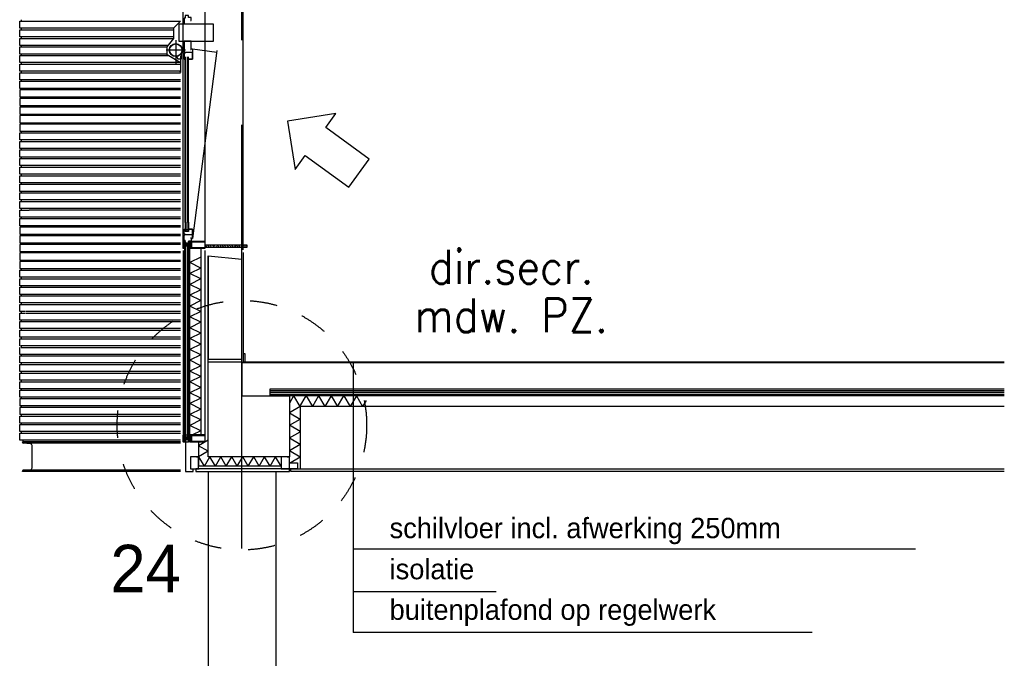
# Model space of a CAD drawing. Extents: x 0 to 140000, y 0 to 84100.
# Tile 3 of 105: x 12024 to 19290, y 9719 to 14431. Entities that reach past the tile are written whole.
import ezdxf
from ezdxf.enums import TextEntityAlignment as Align

# ---------------------------------------------------------------- set-up
doc = ezdxf.new("R2010")
doc.units = 0
doc.header["$LTSCALE"] = 100
doc.header["$MEASUREMENT"] = 0
for name, pattern in [('AUSGEZOGEN', [0]), ('B0201', [50, 31.25, -6.25, 6.25, -6.25]), ('TEGELS', [4, 2, -2])]:
    doc.linetypes.add(name, pattern=pattern)
doc.layers.get('0').update_dxf_attribs({"linetype": 'CONTINUOUS'})
for name, color, linetype in [('AA21K---_ISOLATIE', 1, 'CONTINUOUS'), ('AA43----_ARCEER', 1, 'CONTINUOUS'), ('AL$0A---_WIJZIGINGEN', 2, 'CONTINUOUS'), ('AL$1A---_ALGEMEEN', 1, 'CONTINUOUS'), ('AL$7A---_STRAMIEN', 42, 'B0201'), ('AL$8A---_HULPLIJNEN', 1, 'CONTINUOUS'), ('AL21----_BUITENWAND', 2, 'CONTINUOUS'), ('AL21K---_ISOLATIE', 1, 'CONTINUOUS'), ('AL23----_ARCEER', 3, 'CONTINUOUS'), ('AL23----_VLOEREN', 7, 'CONTINUOUS'), ('AL28----_KONSTRUKTIE', 3, 'CONTINUOUS'), ('AL31----_BUITENKOZIJ', 7, 'CONTINUOUS'), ('AL43----_VLOERAFW', 1, 'CONTINUOUS'), ('AL47----_DAKAFW', 1, 'CONTINUOUS'), ('AM$1A---_ALGEMEEN', 1, 'CONTINUOUS'), ('AT$0A---_WIJZIGINGEN', 7, 'CONTINUOUS'), ('AT$1A---_ALGEMEEN', 7, 'CONTINUOUS'), ('RNR-NM', 2, 'CONTINUOUS'), ('STAALPROFIEL', 3, 'CONTINUOUS')]:
    doc.layers.add(name, color=color, linetype=linetype)
doc.styles.add('02_100', font='B-GBP.shx', dxfattribs={"height": 250})
doc.styles.add('03_100', font='B-GBP.shx', dxfattribs={"height": 350})
doc.styles.add('03_AT', font='B-GBP')
doc.styles.add('BD_25-100-ROMANS', font='ROMANS', dxfattribs={"width": 0.9, "height": 250})

# ---------------------------------------------------------------- blocks, each defined once
blk = doc.blocks.new('ARC890')
at = {"color": 0}
for q in [(-52, -45), (52, -45)]:
    blk.add_line((0, 45), q, dxfattribs=at)
blk = doc.blocks.new('204772')
at = {"color": 7, "linetype": 'AUSGEZOGEN'}
for points in [[(0.3, 0.3), (0.29, -1.63), (-0.04, -1.87), (-0.6, -1.72), (-4.88, -1.72), (-5.34, -2.22), (-5.36, -3.57), (-6.35, -4.71), (-6.85, -4.87), (-8.62, -5.22), (-9.12, -5.26), (-9.52, -5.45), (-9.69, -5.87), (-9.61, -6.12), (-9.49, -6.17), (-9.1, -6.16), (-8.37, -6.16), (-7.64, -6.08), (-6.93, -5.94), (-6.23, -5.73), (-5.55, -5.45), (-4.9, -5.12), (-4.28, -4.72), (-3.7, -4.27), (-2.68, -3.63), (-1.5, -4.52), (-1.12, -5.92), (-1.01, -6.07), (-0.84, -6.12), (-0.62, -6.03), (-0.58, -5.98), (-0.03, -5.03), (0, -4.99), (0.16, -4.92), (0.32, -4.98), (0.36, -5.03), (0.93, -6), (0.97, -6.05), (1.15, -6.12), (1.38, -6.03), (1.42, -5.98), (1.97, -5.03), (2, -4.99), (2.16, -4.92), (2.32, -4.98), (2.36, -5.03), (2.93, -6), (2.97, -6.05), (3.15, -6.12), (3.38, -6.03), (3.42, -5.98), (3.97, -5.03), (4, -4.99), (4.16, -4.92), (4.32, -4.98), (4.36, -5.03), (4.93, -6), (4.97, -6.05), (5.16, -6.12), (5.34, -6.07), (5.45, -5.92), (5.83, -4.52), (7.01, -3.63), (8.03, -4.27), (8.61, -4.72), (9.22, -5.12), (9.75, -5.38), (10.73, -5.73), (11.75, -5.98), (12.27, -6.06), (12.79, -6.11), (13.43, -6.16), (13.82, -6.17), (13.94, -6.12), (14.02, -5.87), (13.85, -5.45), (12.14, -5.04), (10.33, -4.52), (10.19, -4.41), (10.15, -4.37), (10.1, -4.33), (9.67, -3.39), (9.66, -1.99), (9.36, -1.7), (7.2, -1.72), (6.64, -1.87), (6.4, -1.8), (6.3, -1.57), (6.3, 0.3), (7.1, 0.3), (7.1, 0.6), (5.69, 1.51), (5, 1.8), (1.53, 1.8), (0.93, 1.53), (-0.5, 0.6), (-0.5, 0.3)], [(2.07, -1.8), (4.5, -1.8), (5, -1.3), (4.99, 0.38), (4.53, 0.8), (2.07, 0.8), (1.61, 0.38), (1.6, -1.3)]]:
    blk.add_lwpolyline(points, close=True, dxfattribs=at)
at = {"color": 7, "linetype": 'AUSGEZOGEN', "flags": 3}
blk.add_attdef('GRUPPE', (0, 0), '', height=1, dxfattribs=at)
blk = doc.blocks.new('204602')
at = {"color": 7, "linetype": 'AUSGEZOGEN'}
for points in [[(3, 1.8), (3, 16.05), (2.69, 16.88), (1.67, 17.3), (0.87, 16.94), (0.5, 15.91), (0.91, 15.12), (1.36, 14.83), (1.5, 14.53), (1.5, 10.72), (1.21, 10.09), (-1.3, 7.59), (-2.7, 7.59), (-5.21, 10.09), (-5.5, 10.72), (-5.5, 14.53), (-5.36, 14.83), (-4.91, 15.12), (-4.5, 15.91), (-4.86, 16.94), (-5.68, 17.3), (-6.69, 16.88), (-7, 16.05), (-7, 1.8), (-5.06, 1.8), (-4.06, 1.3), (-3.71, 0.3), (-3.76, -0.83), (-3.83, -2.89), (-3.84, -4.46), (-4.02, -4.7), (-3.84, -4.94), (-3.82, -6.44), (-3.74, -8.19), (-3.68, -8.91), (-3.42, -9.54), (-2.63, -10.41), (-2, -10.7), (-1.37, -10.41), (-0.58, -9.54), (-0.32, -8.91), (-0.26, -8.19), (-0.18, -6.44), (-0.16, -4.94), (0.02, -4.7), (-0.16, -4.46), (-0.17, -2.89), (-0.24, -0.83), (-0.29, 0.3), (0.16, 1.41), (1.06, 1.8)], [(-5, 3.6), (-5.5, 4.1), (-5.5, 7.06), (-5.29, 7.47), (-4.96, 7.56), (-4.65, 7.42), (-3.72, 6.49), (-2, 5.79), (-0.28, 6.49), (0.65, 7.42), (1.08, 7.56), (1.5, 7.06), (1.5, 4.1), (1, 3.6), (-0.47, 3.6), (-1.85, 2.81), (-3.53, 3.6)]]:
    blk.add_lwpolyline(points, close=True, dxfattribs=at)
blk.add_lwpolyline([(-3.17, 0.5), (-2, 1.8), (-0.96, 1.09), (-0.76, -0.68), (-0.74, -1.28), (-0.69, -3.06), (-0.69, -4.54), (-0.72, -5.73), (-0.74, -6.33), (-0.75, -6.62), (-0.77, -7.22), (-1.17, -9.12), (-2, -9.5), (-2.83, -9.12), (-3.23, -7.22), (-3.25, -6.62), (-3.26, -6.33), (-3.28, -5.73), (-3.31, -4.54), (-3.31, -3.06), (-3.29, -2.17), (-3.27, -1.57), (-3.26, -1.28), (-3.24, -0.68), (-3.17, 0.5)], dxfattribs=at)
at = {"color": 7, "flags": 3}
blk.add_attdef('GRUPPE', (0, 0), '', height=1, dxfattribs=at)
blk = doc.blocks.new('204507')
at = {"color": 7, "linetype": 'AUSGEZOGEN'}
blk.add_lwpolyline([(0, 0.15), (0, 9.6), (-0.2, 9.8), (-1.49, 9.8), (-1.96, 9.69), (-4.07, 8.75), (-4.5, 8.8), (-4.59, 8.96), (-3.96, 9.52), (-3.46, 9.68), (-2.7, 9.87), (-2.18, 9.97), (-1.17, 10.08), (-0.67, 10.09), (-0.07, 10.67), (-0.08, 10.81), (-0.63, 10.99), (-1.28, 10.98), (-1.8, 10.95), (-2.32, 10.89), (-4.11, 10.49), (-4.8, 10.24), (-6.58, 10.06), (-7.04, 10.85), (-7.35, 11), (-7.56, 10.85), (-8.04, 10.02), (-8.46, 9.81), (-8.75, 10.02), (-9.24, 10.85), (-9.56, 11), (-9.77, 10.83), (-10.24, 10.02), (-10.68, 9.81), (-10.97, 10.02), (-11.45, 10.85), (-11.76, 11), (-11.97, 10.85), (-12.4, 10.11), (-12.4, 0.15), (-10.4, 0.15), (-9.84, 0.3), (-9.58, 0.2), (-9.5, 0), (-9.5, -1.6), (-10.3, -1.6), (-10.3, -1.9), (-8.87, -3.33), (-8.27, -3.6), (-4.12, -3.6), (-3.51, -3.31), (-2.1, -1.9), (-2.1, -1.600001), (-2.9, -1.600001), (-2.9, 0), (-2.77, 0.25), (-2.56, 0.3), (-2, 0.15), (0, 0.15), (0, 9.6), (-0.2, 9.8), (-1.49, 9.8), (-1.96, 9.69), (-4.07, 8.75), (-4.5, 8.8), (-4.59, 8.96), (-3.96, 9.52), (-3.46, 9.68), (-2.7, 9.87), (-2.18, 9.97), (-1.17, 10.08), (-0.67, 10.09), (-0.07, 10.67), (-0.08, 10.81), (-0.63, 10.99), (-1.28, 10.98), (-1.8, 10.95), (-2.32, 10.89), (-4.11, 10.49), (-4.8, 10.24), (-6.58, 10.06), (-7.04, 10.85), (-7.35, 11), (-7.56, 10.85), (-8.04, 10.02), (-8.46, 9.81), (-8.75, 10.02), (-9.24, 10.85), (-9.56, 11), (-9.77, 10.83), (-10.24, 10.02), (-10.68, 9.81), (-10.97, 10.02), (-11.45, 10.85), (-11.76, 11), (-11.97, 10.85), (-12.4, 10.11), (-12.4, 0.15), (-10.4, 0.15), (-9.84, 0.3), (-9.58, 0.2), (-9.5, 0), (-9.5, -1.6), (-10.3, -1.6), (-10.3, -1.9), (-8.87, -3.33), (-8.27, -3.6), (-4.12, -3.6), (-3.51, -3.31), (-2.1, -1.9), (-2.1, -1.600001), (-2.9, -1.600001), (-2.9, 0), (-2.77, 0.25), (-2.56, 0.3), (-2, 0.15), (0, 0.15)], dxfattribs=at)
for points in [[(-8.45, 3.599999), (-8.45, 6.3), (-7.45, 7.3), (-4.95, 7.3), (-3.95, 6.3), (-3.95, 3.599999), (-4.54, 2.19), (-5.95, 1.6), (-6.45, 1.6), (-7.86, 2.19)], [(-4.2, -0.500001), (-4.2, -2.180001), (-4.67, -2.6), (-7.73, -2.6), (-4.67, -2.6), (-7.73, -2.6), (-8.2, -2.180001), (-8.2, -0.500001), (-8.2, -2.180001), (-8.2, -0.500001), (-7.73, 0), (-4.7, 0)]]:
    blk.add_lwpolyline(points, close=True, dxfattribs=at)
at = {"color": 7, "flags": 3}
blk.add_attdef('GRUPPE', (0, 0), '', height=1, dxfattribs=at)
blk = doc.blocks.new('ARC870')
at = {"color": 0}
for q in [(-40.4, -35), (40.4, -35)]:
    blk.add_line((0, 35), q, dxfattribs=at)
blk = doc.blocks.new('AS00S005')
at = {"layer": 'AL$0A---_WIJZIGINGEN'}
blk.add_lwpolyline([(0, 0), (-5.12, -5.12), (-5.12, -2.56), (-13.06, -2.56), (-13.06, 2.56), (-5.12, 2.56), (-5.12, 5.12)], close=True, dxfattribs=at)
at = {"layer": 'AT$0A---_WIJZIGINGEN', "color": 3, "style": '03_AT'}
blk.add_attdef('NUMMER', text='', height=3.5, dxfattribs=at).set_placement((-8.98, -0.06), align=Align.MIDDLE)

msp = doc.modelspace()

# ---------------------------------------------------------------- hatches: boundary and pattern name
at = {"layer": 'AA43----_ARCEER'}
h = msp.add_hatch(dxfattribs=at)
h.set_pattern_fill('NATURST', color=256, scale=100, angle=90, style=0)
h.set_pattern_definition([(135, (11116.084, 7636.71), (-17.67767, -17.67767), []), (135, (11116.084, 7654.389), (-17.67767, -17.67767), [12.5, -6.25])])
h.paths.add_polyline_path([(13698.8, 12749.9), (13407.9, 12749.9), (13395.8, 12749.9), (13395.8, 12769.9), (13695.8, 12769.9), (13698.8, 12769.9)])

# ---------------------------------------------------------------- linework, layer by layer
for p, q in [((13297.7, 14216.7), (13478.4, 14192.8)), ((13478.4, 14204.8), (13297.7, 12816.7))]:
    msp.add_line(p, q)
at = {"color": 1}
for p, q in [((14045.1, 11656.7), (14013.6, 11602.2)), ((14045.1, 11656.7), (14091.3, 11576.7)), ((14508.1, 11656.7), (14461.9, 11576.7)), ((14579.8, 11620.9), (14554.3, 11576.7))]:
    msp.add_line(p, q, dxfattribs=at)
at = {"color": 1, "linetype": 'CONTINUOUS'}
for p, q in [((14091.3, 11576.7), (14137.4, 11656.7)), ((14369.5, 11576.7), (14415.7, 11656.7)), ((14093.6, 11576.7), (14013.6, 11530.5)), ((14093.6, 11391.9), (14013.6, 11438.1))]:
    msp.add_line(p, q, dxfattribs=at)
at = {"color": 4}
for points in [[(13283.2, 14424.4), (13288.2, 14424.4), (13288.2, 14447.7), (13268.7, 14447.7), (13268.7, 14462.7), (13245.7, 14462.7), (13245.7, 14442.7), (13237.7, 14442.7), (13237.7, 14401.7), (13242.7, 14401.7)], [(13283.2, 14212.4), (13288.2, 14212.4), (13288.2, 14273.7), (13288.2, 14273.7), (13245.7, 14273.7), (13245.7, 14273.7), (13245.7, 14273.7), (13237.7, 14273.7), (13237.7, 14189.7), (13242.7, 14189.7)], [(13289.7, 14213.4), (13289.7, 14216.7), (13297.7, 14216.7), (13297.7, 14189.7), (13297.7, 14139.7), (13271.7, 14139.7), (13271.7, 14143), (13271.7, 14139.7), (13297.7, 14139.7), (13297.7, 14189.7), (13245.7, 14189.7), (13245.7, 14184.7), (13237.7, 14184.7), (13237.7, 14139.7), (13242.7, 14139.7), (13242.7, 14143.6)], [(13289.7, 12820), (13289.7, 12816.7), (13297.7, 12816.7), (13297.7, 12843.7), (13297.7, 12886.7), (13271.7, 12886.7), (13271.7, 12881.7), (13271.7, 12886.7), (13297.7, 12886.7), (13297.7, 12843.7), (13245.7, 12843.7), (13245.7, 12848.7), (13237.7, 12848.7), (13237.7, 12886.7), (13242.7, 12886.7), (13242.7, 12881.7)], [(13283.2, 12821.1), (13288.2, 12821.1), (13288.2, 12797.7), (13268.7, 12797.7), (13268.7, 12782.7), (13245.7, 12782.7), (13245.7, 12802.7), (13237.7, 12802.7), (13237.7, 12843.7), (13242.7, 12843.7)]]:
    msp.add_lwpolyline(points, dxfattribs=at)
msp.add_lwpolyline([(13210.1, 14420), (13157.9, 14368), (13157.9, 14293.4), (13108.4, 14230), (13108.4, 14178), (13125.3, 14166.7), (13209.2, 14114.7)])
msp.add_lwpolyline([(13216.3, 14183.4), (13216.3, 14139.7), (13190.3, 14139.7), (13190.3, 14144.7, 0.417185), (13175.2, 14159.7, -0.005068)], format="xyb")
at = {"layer": 'AA21K---_ISOLATIE'}
for p, q in [((13413.6, 11327.9), (13343.6, 11287.5)), ((13413.6, 11247.1), (13343.6, 11287.5)), ((13413.6, 11247.1), (13343.6, 11206.7)), ((13952.6, 11136.7), (13912.2, 11206.7)), ((14013.6, 11159.8), (14093.6, 11206))]:
    msp.add_line(p, q, dxfattribs=at)
at = {"layer": 'AL$1A---_ALGEMEEN'}
for p, q in [((14483.7, 11906.7), (14483.7, 9909.4)), ((18634.1, 10523.8), (14483.7, 10523.8)), ((15539, 10208.8), (14483.7, 10208.8)), ((17871.6, 9909.4), (14483.7, 9909.4))]:
    msp.add_line(p, q, dxfattribs=at)
at = {"layer": 'AL$1A---_ALGEMEEN', "color": 4, "linetype": 'TEGELS'}
msp.add_circle((13663.6, 11439), 920.5, dxfattribs=at)
at = {"layer": 'AL$7A---_STRAMIEN'}
msp.add_line((13663.6, 10529.3), (13663.6, 34422.7), dxfattribs=at)
at = {"layer": 'AL$8A---_HULPLIJNEN'}
msp.add_line((13673.6, 12714), (13673.6, 11906.7), dxfattribs=at)
msp.add_line((13673.6, 12714), (13673.6, 11906.7), dxfattribs=at)
msp.add_line((13673.6, 12714), (13673.6, 11906.7), dxfattribs=at)
at = {"layer": 'AL21----_BUITENWAND', "color": 42}
for p, q in [((12023.6, 14420), (13210.1, 14420)), ((12023.6, 14368), (12023.6, 14420)), ((12033.6, 14431.4), (12033.6, 14420)), ((13157.9, 14368), (12023.6, 14368)), ((12023.6, 14356.7), (13157.9, 14356.7)), ((12023.6, 14304.7), (12023.6, 14356.7)), ((12033.6, 14368), (12033.6, 14356.7)), ((13157.9, 14304.7), (12023.6, 14304.7)), ((12023.6, 14293.4), (13157.9, 14293.4)), ((12023.6, 14241.4), (12023.6, 14293.4)), ((12033.6, 14304.7), (12033.6, 14293.4)), ((13117, 14241.4), (12023.6, 14241.4)), ((12023.6, 14230), (13108.4, 14230)), ((12023.6, 14178), (12023.6, 14230)), ((12023.6, 14230), (13108.4, 14230)), ((12023.6, 14178), (12023.6, 14230)), ((13112.6, 14178), (12023.6, 14178)), ((13112.6, 14178), (12023.6, 14178)), ((12033.6, 14241.4), (12033.6, 14230)), ((12033.6, 14178), (12033.6, 14166.7)), ((12023.6, 14166.7), (13125.3, 14166.7)), ((12023.6, 14114.7), (12023.6, 14166.7)), ((12023.6, 14166.7), (13125.3, 14166.7)), ((12023.6, 14114.7), (12023.6, 14166.7)), ((13210.1, 14114.7), (12023.6, 14114.7)), ((13210.1, 14114.7), (12023.6, 14114.7)), ((12023.6, 14103.4), (13210.1, 14103.4)), ((12023.6, 14051.4), (12023.6, 14103.4)), ((12033.6, 14114.7), (12033.6, 14103.4)), ((13210.1, 14051.4), (12023.6, 14051.4)), ((12023.6, 14040), (13210.1, 14040)), ((12023.6, 13988), (12023.6, 14040)), ((12033.6, 14051.4), (12033.6, 14040)), ((13210.1, 13988), (12023.6, 13988)), ((12023.6, 13976.7), (13210.1, 13976.7)), ((12023.6, 13924.7), (12023.6, 13976.7)), ((12033.6, 13988), (12033.6, 13976.7)), ((13210.1, 13924.7), (12023.6, 13924.7)), ((13210.1, 13913.4), (12023.6, 13913.4)), ((12023.6, 13913.4), (12023.6, 13861.4)), ((12033.6, 13924.7), (12033.6, 13913.4)), ((12023.6, 13861.4), (13210.1, 13861.4)), ((13210.1, 13850), (12023.6, 13850)), ((12023.6, 13850), (12023.6, 13798)), ((12033.6, 13861.4), (12033.6, 13850)), ((12023.6, 13798), (13210.1, 13798)), ((13210.1, 13786.7), (12023.6, 13786.7)), ((12023.6, 13786.7), (12023.6, 13734.7)), ((12023.6, 13734.7), (13210.1, 13734.7)), ((12033.6, 13798), (12033.6, 13786.7)), ((12033.6, 13734.7), (12033.6, 13723.4)), ((13210.1, 13723.4), (12023.6, 13723.4)), ((12023.6, 13723.4), (12023.6, 13671.4)), ((12023.6, 13671.4), (13210.1, 13671.4)), ((12033.6, 13671.4), (12033.6, 13660)), ((13210.1, 13660), (12023.6, 13660)), ((12023.6, 13660), (12023.6, 13608)), ((12023.6, 13608), (13210.1, 13608)), ((12023.6, 13596.7), (13210.1, 13596.7)), ((12023.6, 13544.7), (12023.6, 13596.7)), ((12033.6, 13608), (12033.6, 13596.7)), ((13210.1, 13544.7), (12023.6, 13544.7)), ((12023.6, 13533.4), (13210.1, 13533.4)), ((12023.6, 13481.4), (12023.6, 13533.4)), ((12033.6, 13544.7), (12033.6, 13533.4)), ((13210.1, 13481.4), (12023.6, 13481.4)), ((12023.6, 13470), (13210.1, 13470)), ((12023.6, 13418), (12023.6, 13470)), ((12033.6, 13481.4), (12033.6, 13470)), ((13210.1, 13418), (12023.6, 13418)), ((12023.6, 13406.7), (13210.1, 13406.7)), ((12023.6, 13354.7), (12023.6, 13406.7)), ((12033.6, 13418), (12033.6, 13406.7)), ((13210.1, 13354.7), (12023.6, 13354.7)), ((12023.6, 13343.4), (13210.1, 13343.4)), ((12023.6, 13291.4), (12023.6, 13343.4)), ((12033.6, 13354.7), (12033.6, 13343.4)), ((13210.1, 13291.4), (12023.6, 13291.4)), ((12023.6, 13280), (13210.1, 13280)), ((12023.6, 13228), (12023.6, 13280)), ((13210.1, 13228), (12023.6, 13228)), ((12033.6, 13291.4), (12033.6, 13280)), ((12033.6, 13228), (12033.6, 13216.7)), ((12023.6, 13216.7), (13210.1, 13216.7)), ((12023.6, 13164.7), (12023.6, 13216.7)), ((13210.1, 13164.7), (12023.6, 13164.7)), ((12023.6, 13101.4), (12023.6, 13153.4)), ((12023.6, 13153.4), (13210.1, 13153.4)), ((12033.6, 13164.7), (12033.6, 13153.4)), ((12092.9, 13101.4), (12023.6, 13101.4)), ((12023.6, 13090), (12092.5, 13090)), ((12023.6, 13038), (12023.6, 13090)), ((12033.6, 13101.4), (12033.6, 13090)), ((13210.1, 13101.4), (12092.9, 13101.4)), ((12092.9, 13090), (13210.1, 13090)), ((12092.9, 13038), (12023.6, 13038)), ((12023.6, 13026.7), (12092.5, 13026.7)), ((12023.6, 12974.7), (12023.6, 13026.7)), ((12033.6, 13038), (12033.6, 13026.7)), ((13210.1, 13038), (12092.9, 13038)), ((13210.1, 13026.7), (12092.9, 13026.7)), ((12092.9, 12974.7), (12023.6, 12974.7)), ((12023.6, 12963.4), (12092.5, 12963.4)), ((12023.6, 12911.4), (12023.6, 12963.4)), ((12033.6, 12974.7), (12033.6, 12963.4)), ((13210.1, 12974.7), (12092.9, 12974.7)), ((12092.9, 12963.4), (13210.1, 12963.4)), ((12090.5, 12911.4), (12023.6, 12911.4)), ((12023.6, 12900), (12023.6, 12848)), ((12090, 12900), (12023.6, 12900)), ((12033.6, 12911.4), (12033.6, 12900)), ((13210.1, 12911.4), (12092.9, 12911.4)), ((13210.1, 12900), (12092.9, 12900)), ((12023.6, 12848), (12066.2, 12848)), ((12023.6, 12836.7), (12023.6, 12784.7)), ((12065.8, 12836.7), (12023.6, 12836.7)), ((12033.6, 12848), (12033.6, 12836.7)), ((12066.2, 12848), (13210.1, 12848)), ((13210.1, 12836.7), (12066.2, 12836.7)), ((12023.6, 12784.7), (12051.6, 12784.7)), ((12023.6, 12773.4), (12023.6, 12721.4)), ((12051.2, 12773.4), (12023.6, 12773.4)), ((12023.6, 12721.4), (12049.2, 12721.4)), ((12033.6, 12784.7), (12033.6, 12773.4)), ((12033.6, 12721.4), (12033.6, 12710)), ((12051.6, 12784.7), (13210.1, 12784.7)), ((13210.1, 12773.4), (12051.6, 12773.4)), ((12051.6, 12721.4), (13210.1, 12721.4)), ((12023.6, 12710), (12023.6, 12658)), ((12048.8, 12710), (12023.6, 12710)), ((12023.6, 12658), (12046.8, 12658)), ((12023.6, 12646.7), (12023.6, 12594.7)), ((12046.3, 12646.7), (12023.6, 12646.7)), ((12033.6, 12658), (12033.6, 12646.7)), ((12046.8, 12658), (13210.1, 12658)), ((13210.1, 12646.7), (12046.8, 12646.7)), ((13210.1, 12710), (12051.6, 12710)), ((12023.6, 12594.7), (12078.3, 12594.7)), ((12023.6, 12583.4), (12077.9, 12583.4)), ((12023.6, 12531.4), (12023.6, 12583.4)), ((12033.6, 12594.7), (12033.6, 12583.4)), ((12071, 12594.7), (13210.1, 12594.7)), ((12071, 12583.4), (13210.1, 12583.4)), ((12075.9, 12531.4), (12023.6, 12531.4)), ((12023.6, 12520), (12075.5, 12520)), ((12023.6, 12468), (12023.6, 12520)), ((12033.6, 12531.4), (12033.6, 12520)), ((13210.1, 12531.4), (12071, 12531.4)), ((12071, 12520), (13210.1, 12520)), ((12073.5, 12468), (12023.6, 12468)), ((12023.6, 12456.7), (12073, 12456.7)), ((12023.6, 12404.7), (12023.6, 12456.7)), ((12033.6, 12468), (12033.6, 12456.7)), ((13210.1, 12468), (12071, 12468)), ((12071, 12456.7), (13210.1, 12456.7)), ((12071, 12404.7), (12023.6, 12404.7)), ((12023.6, 12393.4), (12070.6, 12393.4)), ((12023.6, 12341.4), (12023.6, 12393.4)), ((12033.6, 12404.7), (12033.6, 12393.4)), ((13210.1, 12404.7), (12071, 12404.7)), ((12071, 12393.4), (13210.1, 12393.4)), ((12068.6, 12341.4), (12023.6, 12341.4)), ((12023.6, 12330), (12068.2, 12330)), ((12023.6, 12278), (12023.6, 12330)), ((12033.6, 12341.4), (12033.6, 12330)), ((13210.1, 12341.4), (12071, 12341.4)), ((12071, 12330), (13210.1, 12330)), ((12066.2, 12278), (12023.6, 12278)), ((12023.6, 12266.7), (12065.8, 12266.7)), ((12023.6, 12214.7), (12023.6, 12266.7)), ((12043.7, 12214.7), (12023.6, 12214.7)), ((12033.6, 12278), (12033.6, 12266.7)), ((12033.6, 12214.7), (12033.6, 12203.4)), ((13210.1, 12214.7), (12033.6, 12214.7)), ((13210.1, 12278), (12071, 12278)), ((12071, 12266.7), (13210.1, 12266.7)), ((12023.6, 12203.4), (12043.2, 12203.4)), ((12023.6, 12151.4), (12023.6, 12203.4)), ((12041.3, 12151.4), (12023.6, 12151.4)), ((12023.6, 12140), (12040.8, 12140)), ((12023.6, 12088), (12023.6, 12140)), ((12033.6, 12203.4), (13210.1, 12203.4)), ((12033.6, 12151.4), (12033.6, 12140)), ((13210.1, 12151.4), (12033.6, 12151.4)), ((12033.6, 12140), (13210.1, 12140)), ((12038.8, 12088), (12023.6, 12088)), ((12023.6, 12076.7), (12038.4, 12076.7)), ((12023.6, 12024.7), (12023.6, 12076.7)), ((12033.6, 12088), (12033.6, 12076.7)), ((13210.1, 12088), (12033.6, 12088)), ((12033.6, 12076.7), (13210.1, 12076.7)), ((12028.8, 12024.7), (12023.6, 12024.7)), ((12023.6, 12013.4), (12028.3, 12013.4)), ((12023.6, 11961.4), (12023.6, 12013.4)), ((13210.1, 12024.7), (12033.6, 12024.7)), ((12033.6, 12024.7), (12033.6, 12013.4)), ((12033.6, 12013.4), (13210.1, 12013.4)), ((12043.7, 11961.4), (12023.6, 11961.4)), ((12023.6, 11950), (13210.1, 11950)), ((12023.6, 11898), (12023.6, 11950)), ((13210.1, 11961.4), (12033.6, 11961.4)), ((12033.6, 11961.4), (12033.6, 11950)), ((13210.1, 11898), (12023.6, 11898)), ((12023.6, 11886.7), (13210.1, 11886.7)), ((12023.6, 11834.7), (12023.6, 11886.7)), ((12033.6, 11898), (12033.6, 11886.7)), ((13210.1, 11834.7), (12023.6, 11834.7)), ((12023.6, 11823.4), (13210.1, 11823.4)), ((12023.6, 11771.4), (12023.6, 11823.4)), ((12033.6, 11834.7), (12033.6, 11823.4)), ((13210.1, 11771.4), (12023.6, 11771.4)), ((12023.6, 11760), (13210.1, 11760)), ((12023.6, 11708), (12023.6, 11760)), ((12117.3, 11708), (12023.6, 11708)), ((12033.6, 11771.4), (12033.6, 11760)), ((12033.6, 11708), (12033.6, 11696.7)), ((13210.1, 11708), (12117.3, 11708)), ((12023.6, 11696.7), (13210.1, 11696.7)), ((12023.6, 11644.7), (12023.6, 11696.7)), ((13210.1, 11644.7), (12023.6, 11644.7)), ((13210.1, 11633.4), (12023.6, 11633.4)), ((12023.6, 11633.4), (12023.6, 11581.4)), ((12033.6, 11644.7), (12033.6, 11633.4)), ((13210.1, 11581.4), (12023.6, 11581.4)), ((13210.1, 11570), (12023.6, 11570)), ((12023.6, 11570), (12023.6, 11518)), ((12033.6, 11581.4), (12033.6, 11570)), ((13210.1, 11518), (12023.6, 11518)), ((12023.6, 11506.7), (13210.1, 11506.7)), ((12023.6, 11454.7), (12023.6, 11506.7)), ((12033.6, 11518), (12033.6, 11506.7)), ((13210.1, 11454.7), (12023.6, 11454.7)), ((12023.6, 11443.4), (13210.1, 11443.4)), ((12023.6, 11391.4), (12023.6, 11443.4)), ((12033.6, 11454.7), (12033.6, 11443.4)), ((13210.1, 11391.4), (12023.6, 11391.4)), ((12023.6, 11328), (12023.6, 11380)), ((12023.6, 11380), (13210.1, 11380)), ((12033.6, 11391.4), (12033.6, 11380)), ((13210.1, 11328), (12023.6, 11328)), ((12047.5, 11328), (12047.5, 11316.7))]:
    msp.add_line(p, q, dxfattribs=at)
at = {"layer": 'AL21----_BUITENWAND'}
for points in [[(13673.6, 11906.7), (13688.6, 11906.7), (13688.6, 11966.7), (13673.6, 11966.7)], [(13328.6, 11116.7), (13343.6, 11116.7), (13343.6, 11206.7), (13328.6, 11206.7), (13343.6, 11206.7), (13283.6, 11206.7), (13283.6, 11116.7), (13343.6, 11116.7)], [(14008.6, 11116.7), (14013.6, 11116.7), (14013.6, 11206.7), (13998.6, 11206.7), (14013.6, 11206.7), (13953.6, 11206.7), (13953.6, 11116.7), (14013.6, 11116.7)], [(14028.6, 11116.7), (14013.6, 11116.7), (14013.6, 11161.7), (14013.6, 11161.7), (14013.6, 11161.7), (14073.6, 11161.7), (14073.6, 11116.7), (14013.6, 11116.7)]]:
    msp.add_lwpolyline(points, close=True, dxfattribs=at)
at = {"layer": 'AL21K---_ISOLATIE'}
for p, q in [((14137.4, 11656.7), (14183.6, 11576.7)), ((14415.7, 11656.7), (14461.9, 11576.7)), ((14508.1, 11656.7), (14554.3, 11576.7)), ((14093.6, 11576.7), (14093.6, 11116.7)), ((14013.6, 11530.5), (14093.6, 11484.3)), ((14013.6, 11438.1), (14093.6, 11484.3))]:
    msp.add_line(p, q, dxfattribs=at)
at = {"layer": 'AL21K---_ISOLATIE', "color": 1}
msp.add_line((19290, 11576.7), (14093.6, 11576.7), dxfattribs=at)
at = {"layer": 'AL21K---_ISOLATIE'}
for points in [[(13343.6, 11316.7), (13343.6, 11136.7)], [(13953.6, 11136.7), (13343.6, 11136.7)]]:
    msp.add_lwpolyline(points, dxfattribs=at)
at = {"layer": 'AL23----_ARCEER', "color": 3}
msp.add_line((13870.9, 11706.7), (19290, 11706.7), dxfattribs=at)
at = {"layer": 'AL23----_ARCEER', "color": 1}
for p, q in [((13870.9, 11694.2), (19290, 11694.2)), ((13870.9, 11681.6), (19290, 11681.6)), ((13870.9, 11668.5), (19290, 11668.5))]:
    msp.add_line(p, q, dxfattribs=at)
at = {"layer": 'AL23----_VLOEREN'}
msp.add_line((13663.6, 11901.7), (19290, 11901.7), dxfattribs=at)
at = {"layer": 'AL23----_VLOEREN', "color": 3}
msp.add_lwpolyline([(19290, 11656.7), (13870.9, 11656.7), (13870.9, 11706.7)], dxfattribs=at)
at = {"layer": 'AL28----_KONSTRUKTIE', "color": 1}
for p, q in [((13673.6, 12734), (13673.6, 14723)), ((13210.1, 11316.7), (12043.6, 11316.7)), ((13210.1, 11306.7), (12052.4, 11306.7)), ((13210.1, 11096.7), (12043.6, 11096.7)), ((13210.1, 11106.7), (12052.4, 11106.7)), ((13913.6, 11096.7), (13913.6, 5776.7))]:
    msp.add_line(p, q, dxfattribs=at)
at = {"layer": 'AL28----_KONSTRUKTIE'}
for points in [[(13413.6, 12689.7), (13413.6, 11926.5), (13663.6, 11926.5), (13663.6, 12664.8)], [(13413.6, 11881.5), (13413.6, 12689.7), (13663.6, 12664.8)]]:
    msp.add_lwpolyline(points, dxfattribs=at)
msp.add_lwpolyline([(13413.6, 11206.7), (13413.6, 11906.7), (13663.6, 11906.7), (13663.6, 11656.7), (14013.6, 11656.7), (14013.6, 11206.7), (13413.6, 11206.7), (13413.6, 11206.7), (13413.6, 11206.7)], close=True, dxfattribs=at)
at = {"layer": 'AL28----_KONSTRUKTIE', "color": 1}
msp.add_lwpolyline([(13413.6, 11096.7), (13413.6, 5776.7)], dxfattribs=at)
at = {"layer": 'AL31----_BUITENKOZIJ', "color": 1, "linetype": 'CONTINUOUS'}
for p, q in [((13393.6, 12777), (13393.6, 32714.7)), ((13393.6, 14309.7), (13393.6, 14425.7)), ((13228, 12769.8), (13274.8, 12769.8)), ((13240.6, 12744.8), (13240.6, 11366.6)), ((13280.1, 11366.7), (13280.1, 12766.4)), ((13360.1, 12744.8), (13360.1, 11366.7)), ((13393.6, 11366.7), (13393.6, 12727)), ((13228, 11341.6), (13274.8, 11341.6))]:
    msp.add_line(p, q, dxfattribs=at)
at = {"layer": 'AL31----_BUITENKOZIJ'}
for p, q in [((13209.2, 14165.8), (13209.2, 14042.7)), ((13245.7, 12935.7), (13245.7, 14158.5)), ((13250.7, 12935.7), (13250.7, 14158.5)), ((13264.7, 12935.7), (13264.7, 14158.5)), ((13268.7, 12935.7), (13268.7, 14158.5)), ((13209.2, 14042.7), (13204.6, 14055.8)), ((13209.2, 14042.7), (13213.8, 14055.8)), ((13245.7, 12937), (13245.7, 12868.6)), ((13250.7, 12937), (13250.7, 12868.6)), ((13264.7, 12937), (13264.7, 12868.6)), ((13268.7, 12937), (13268.7, 12868.6)), ((13268.7, 12868.6), (13245.7, 12868.6)), ((13268.7, 12868.6), (13245.7, 12868.6)), ((13264.7, 12880.4), (13250.7, 12880.4)), ((13268.4, 12778.7), (13245.3, 12778.7)), ((13268.4, 12760.9), (13245.3, 12760.9)), ((13245.4, 12760.9), (13245.4, 11350.6)), ((13250.3, 11350.6), (13250.3, 12760.9)), ((13264.3, 11350.6), (13264.3, 12760.9)), ((13268.4, 12760.9), (13268.4, 11346.7)), ((13268.3, 11350.6), (13245.3, 11350.6)), ((13264.3, 11366.6), (13250.3, 11366.6))]:
    msp.add_line(p, q, dxfattribs=at)
at = {"layer": 'AL31----_BUITENKOZIJ', "color": 7, "linetype": 'AUSGEZOGEN'}
for p, q in [((13229.6, 12794.8), (13228.6, 12793.8)), ((13228.6, 12793.8), (13228.6, 12745.8)), ((13240.6, 12794.8), (13229.6, 12794.8)), ((13229.9, 12793), (13230.4, 12793.5)), ((13229.9, 12746.6), (13229.9, 12793)), ((13230.3, 12793.5), (13230.8, 12793)), ((13230.4, 12793.5), (13230.3, 12793.5)), ((13230.8, 12793), (13230.8, 12790)), ((13230.8, 12790), (13231.3, 12789.5)), ((13231.3, 12789.5), (13232.1, 12789.5)), ((13232.1, 12793), (13232.6, 12793.5)), ((13232.1, 12789.5), (13232.1, 12793)), ((13232.6, 12793.5), (13234.1, 12793.5)), ((13234.1, 12793.5), (13234.1, 12793.3)), ((13234.1, 12793.3), (13235.6, 12793.3)), ((13235.6, 12793.3), (13237, 12792.5)), ((13237, 12792.5), (13240.6, 12793.7)), ((13240.6, 12793.7), (13240.6, 12794.8)), ((13228.6, 12745.8), (13229.6, 12744.8)), ((13229.6, 12744.8), (13240.6, 12744.8)), ((13230.4, 12746.1), (13229.9, 12746.6)), ((13230.8, 12746.6), (13230.3, 12746.1)), ((13230.3, 12746.1), (13230.4, 12746.1)), ((13231.3, 12750.1), (13230.8, 12749.6)), ((13230.8, 12749.6), (13230.8, 12746.6)), ((13232.1, 12750.1), (13231.3, 12750.1)), ((13232.1, 12746.6), (13232.1, 12750.1)), ((13232.6, 12746.1), (13232.1, 12746.6)), ((13234.1, 12746.1), (13232.6, 12746.1)), ((13234.1, 12746.3), (13234.1, 12746.1)), ((13235.6, 12746.3), (13234.1, 12746.3)), ((13237, 12747), (13235.6, 12746.3)), ((13240.6, 12745.8), (13237, 12747)), ((13240.6, 12744.8), (13240.6, 12745.8)), ((13229.6, 11366.6), (13228.6, 11365.6)), ((13228.6, 11365.6), (13228.6, 11317.6)), ((13240.6, 11366.6), (13229.6, 11366.6)), ((13229.9, 11364.8), (13230.4, 11365.3)), ((13229.9, 11318.4), (13229.9, 11364.8)), ((13230.4, 11365.3), (13230.3, 11365.3)), ((13230.3, 11365.3), (13230.8, 11364.8)), ((13230.8, 11364.8), (13230.8, 11361.8)), ((13230.8, 11361.8), (13231.3, 11361.3)), ((13231.3, 11361.3), (13232.1, 11361.3)), ((13232.1, 11364.8), (13232.6, 11365.3)), ((13232.1, 11361.3), (13232.1, 11364.8)), ((13232.6, 11365.3), (13234.1, 11365.3)), ((13234.1, 11365.3), (13234.1, 11365.1)), ((13234.1, 11365.1), (13235.6, 11365.1)), ((13235.6, 11365.1), (13237, 11364.4)), ((13237, 11364.4), (13240.6, 11365.6)), ((13240.6, 11365.6), (13240.6, 11366.6)), ((13228.6, 11317.6), (13229.6, 11316.6)), ((13229.6, 11316.6), (13240.6, 11316.6)), ((13230.4, 11317.9), (13229.9, 11318.4)), ((13230.8, 11318.4), (13230.3, 11317.9)), ((13230.3, 11317.9), (13230.4, 11317.9)), ((13231.3, 11321.9), (13230.8, 11321.4)), ((13230.8, 11321.4), (13230.8, 11318.4)), ((13232.1, 11321.9), (13231.3, 11321.9)), ((13232.1, 11318.4), (13232.1, 11321.9)), ((13232.6, 11317.9), (13232.1, 11318.4)), ((13234.1, 11317.9), (13232.6, 11317.9)), ((13235.6, 11318.1), (13234.1, 11318.1)), ((13234.1, 11318.1), (13234.1, 11317.9)), ((13237, 11318.9), (13235.6, 11318.1)), ((13240.6, 11317.7), (13237, 11318.9)), ((13240.6, 11316.6), (13240.6, 11317.7))]:
    msp.add_line(p, q, dxfattribs=at)
at = {"layer": 'AL31----_BUITENKOZIJ', "linetype": 'CONTINUOUS'}
msp.add_line((13323.6, 11116.7), (13323.6, 11096.7), dxfattribs=at)
at = {"layer": 'AL31----_BUITENKOZIJ', "color": 1, "linetype": 'CONTINUOUS'}
for points in [[(13228.6, 32714.7), (13228.6, 12777.1)], [(13229.6, 12727), (13229.6, 11366.7)]]:
    msp.add_lwpolyline(points, dxfattribs=at)
at = {"layer": 'AL31----_BUITENKOZIJ', "linetype": 'CONTINUOUS'}
msp.add_lwpolyline([(13454.1, 14398.7), (13199.1, 14398.7), (13199.1, 14273.7), (13454.1, 14273.7)], close=True, dxfattribs=at)
at = {"layer": 'AL31----_BUITENKOZIJ', "color": 7, "linetype": 'AUSGEZOGEN'}
for points in [[(13240.6, 12746.3), (13240.6, 12749.5), (13239.8, 12750.3), (13239.2, 12750.3), (13239.2, 12749.1), (13237.6, 12749.1), (13236.6, 12750.1), (13236.6, 12758.5), (13239.2, 12758.5), (13239.2, 12757.3), (13239.8, 12757.3), (13240.6, 12758.1), (13240.6, 12781.5), (13239.8, 12782.3), (13239.2, 12782.3), (13239.2, 12781.1), (13236.6, 12781.1), (13236.6, 12789.5), (13237.6, 12790.5), (13239.2, 12790.5), (13239.2, 12789.3), (13239.8, 12789.3), (13240.6, 12790.1), (13240.6, 12793.3), (13236.8, 12792.3), (13236.7, 12792.2), (13236.3, 12792.4), (13236, 12793), (13235.5, 12793.2), (13233.9, 12792.2), (13234.9, 12791.6), (13233.2, 12790.6), (13233.1, 12790.2), (13233.2, 12789.9), (13233.6, 12789.8), (13234.1, 12789.8), (13234.6, 12789.3), (13234.6, 12780.6), (13235, 12779.5), (13236.1, 12779.1), (13236.9, 12779.1), (13237.4, 12778.6), (13237.4, 12775), (13237.4, 12774.8), (13237.4, 12774.7), (13237.4, 12774.5), (13237.4, 12761), (13236.9, 12760.5), (13236.1, 12760.5), (13235, 12760), (13234.6, 12759), (13234.6, 12750.3), (13234.1, 12749.8), (13233.6, 12749.8), (13233.3, 12749.7), (13233.1, 12749.3), (13233.3, 12748.9), (13234.9, 12748), (13233.8, 12747.4), (13235.4, 12746.3), (13235.9, 12746.5), (13236.3, 12747.2), (13236.7, 12747.3), (13236.8, 12747.3)], [(13241, 12752.3), (13241, 12754.8), (13240.5, 12755.3), (13238.8, 12755.3), (13238.4, 12754.8), (13238.4, 12752.3), (13238.8, 12751.9), (13240.5, 12751.9)], [(13240.6, 11318.1), (13240.6, 11321.3), (13239.8, 11322.1), (13239.2, 11322.1), (13239.2, 11320.9), (13237.6, 11320.9), (13236.6, 11321.9), (13236.6, 11330.3), (13239.2, 11330.3), (13239.2, 11329.1), (13239.8, 11329.1), (13240.6, 11329.9), (13240.6, 11353.3), (13239.8, 11354.1), (13239.2, 11354.1), (13239.2, 11352.9), (13236.6, 11352.9), (13236.6, 11361.3), (13237.6, 11362.3), (13239.2, 11362.3), (13239.2, 11361.1), (13239.8, 11361.1), (13240.6, 11361.9), (13240.6, 11365.1), (13236.8, 11364.1), (13236.7, 11364.1), (13236.3, 11364.3), (13236, 11364.9), (13235.5, 11365.1), (13233.9, 11364.1), (13234.9, 11363.4), (13233.2, 11362.5), (13233.1, 11362.1), (13233.2, 11361.8), (13233.6, 11361.6), (13234.1, 11361.6), (13234.6, 11361.1), (13234.6, 11352.4), (13235, 11351.4), (13236.1, 11350.9), (13236.9, 11350.9), (13237.4, 11350.4), (13237.4, 11346.9), (13237.4, 11346.7), (13237.4, 11346.6), (13237.4, 11346.4), (13237.4, 11332.8), (13236.9, 11332.3), (13236.1, 11332.3), (13235, 11331.9), (13234.6, 11330.8), (13234.6, 11322.1), (13234.1, 11321.6), (13233.6, 11321.6), (13233.3, 11321.5), (13233.1, 11321.1), (13233.3, 11320.7), (13234.9, 11319.8), (13233.8, 11319.3), (13235.4, 11318.2), (13235.9, 11318.4), (13236.3, 11319), (13236.7, 11319.2), (13236.8, 11319.1)], [(13241, 11324.2), (13241, 11326.6), (13240.5, 11327.1), (13238.8, 11327.1), (13238.4, 11326.7), (13238.4, 11324.2), (13238.8, 11323.8), (13240.5, 11323.7)]]:
    msp.add_lwpolyline(points, close=True, dxfattribs=at)
for points in [[(13393.6, 12746.1), (13393.6, 12793.3), (13393.2, 12794.4), (13392.1, 12794.8), (13280.2, 12794.8), (13280.2, 12792.9), (13281, 12792.1), (13281.5, 12792.1), (13281.5, 12793.3), (13284.2, 12793.3), (13284.2, 12788.9), (13284.4, 12788.6), (13284.2, 12788.4), (13284.2, 12783.9), (13281.5, 12783.9), (13281.5, 12785.1), (13281, 12785.1), (13280.2, 12784.3), (13280.2, 12782.9), (13280.7, 12782.4), (13284.7, 12782.4), (13285.5, 12782.9), (13287.1, 12785.6), (13287.2, 12786.1), (13287.2, 12789.7), (13287.8, 12791.1), (13289.1, 12791.7), (13289.1, 12791.7), (13290.5, 12791.2), (13291.1, 12789.8), (13291.1, 12773.8), (13290.4, 12772.3), (13289.1, 12771.8), (13283.3, 12771.8), (13281.8, 12772.2), (13278.5, 12774.1), (13277.3, 12774.6), (13276, 12774.8), (13262, 12774.8), (13260.7, 12773.7), (13261.7, 12772.3), (13262, 12771.8), (13263.2, 12771.8), (13263.5, 12772.3), (13263.8, 12771.8), (13265, 12771.8), (13265.3, 12772.3), (13265.6, 12771.8), (13266.9, 12771.8), (13267.1, 12772.3), (13267.1, 12772.3), (13267.4, 12771.8), (13268.7, 12771.8), (13268.9, 12772.3), (13269.2, 12771.8), (13270.5, 12771.8), (13270.7, 12772.3), (13271, 12771.8), (13272.3, 12771.8), (13272.5, 12772.3)], [(13390.6, 12747.9), (13294.2, 12747.9), (13294.2, 12791.7), (13390.6, 12791.7), (13390.6, 12747.9)], [(13272.5, 12772.3), (13272.8, 12771.8), (13274, 12771.8), (13274.3, 12772.3), (13274.6, 12771.8), (13275.8, 12771.8), (13276.1, 12772.3), (13276.4, 12771.8), (13276.6, 12771.8), (13278.5, 12770.7), (13279, 12769.8), (13278.5, 12768.9), (13276.6, 12767.8), (13275.5, 12767.8), (13275.2, 12767.3), (13274.9, 12767.8), (13273.7, 12767.8), (13273.4, 12767.3), (13273.1, 12767.8), (13271.9, 12767.8), (13271.6, 12767.3), (13271.3, 12767.8), (13270.1, 12767.8), (13269.8, 12767.3), (13269.5, 12767.8), (13268.3, 12767.8), (13268, 12767.3), (13267.7, 12767.8), (13266.5, 12767.8), (13266.2, 12767.3), (13265.9, 12767.8), (13264.7, 12767.8), (13264.4, 12767.3), (13264.1, 12767.8), (13262.9, 12767.8), (13262.6, 12767.3), (13262, 12767.3), (13260.7, 12766.1), (13262, 12764.8), (13276, 12764.8), (13277.3, 12765), (13278.5, 12765.5), (13281.8, 12767.4), (13283.3, 12767.8), (13289.1, 12767.8), (13290.7, 12767.1), (13291.1, 12765.8), (13291.1, 12749.9), (13290.5, 12748.5), (13289.1, 12747.9), (13289.2, 12747.9), (13287.9, 12748.4), (13287.2, 12749.7), (13287.2, 12753.5), (13287.1, 12754), (13285.5, 12756.7), (13284.7, 12757.2), (13280.7, 12757.2), (13280.2, 12756.7), (13280.2, 12755.3), (13281, 12754.5), (13281.5, 12754.5), (13281.5, 12755.7), (13284.2, 12755.7), (13284.2, 12751.3), (13284.4, 12751), (13284.2, 12750.8), (13284.2, 12746.3), (13281.5, 12746.3), (13281.5, 12747.5), (13281, 12747.5), (13280.2, 12746.7), (13280.2, 12744.8), (13392.1, 12744.8), (13393.1, 12745.2), (13393.6, 12746.1)], [(13393.6, 11318), (13393.6, 11365.2), (13393.2, 11366.2), (13392.1, 11366.7), (13280.2, 11366.7), (13280.2, 11364.8), (13281, 11364), (13281.5, 11364), (13281.5, 11365.2), (13284.2, 11365.2), (13284.2, 11360.7), (13284.4, 11360.5), (13284.2, 11360.2), (13284.2, 11355.8), (13281.5, 11355.8), (13281.5, 11357), (13281, 11357), (13280.2, 11356.2), (13280.2, 11354.8), (13280.7, 11354.3), (13284.7, 11354.3), (13285.5, 11354.7), (13287.1, 11357.5), (13287.2, 11358), (13287.2, 11361.6), (13287.8, 11363), (13289.1, 11363.6), (13289.1, 11363.6), (13290.5, 11363), (13291.1, 11361.7), (13291.1, 11345.7), (13290.4, 11344.2), (13289.1, 11343.7), (13283.3, 11343.7), (13281.8, 11344.1), (13278.5, 11346), (13277.3, 11346.5), (13276, 11346.7), (13262, 11346.7), (13260.7, 11345.6), (13261.7, 11344.2), (13262, 11343.7), (13263.2, 11343.7), (13263.5, 11344.2), (13263.8, 11343.7), (13265, 11343.7), (13265.3, 11344.2), (13265.6, 11343.7), (13266.9, 11343.7), (13267.1, 11344.2), (13267.1, 11344.2), (13267.4, 11343.7), (13268.7, 11343.7), (13268.9, 11344.2), (13269.2, 11343.7), (13270.5, 11343.7), (13270.7, 11344.2), (13271, 11343.7), (13272.3, 11343.7), (13272.5, 11344.2)], [(13272.5, 11344.2), (13272.8, 11343.7), (13274, 11343.7), (13274.3, 11344.2), (13274.6, 11343.7), (13275.8, 11343.7), (13276.1, 11344.2), (13276.4, 11343.7), (13276.6, 11343.7), (13278.5, 11342.6), (13279, 11341.7), (13278.5, 11340.8), (13276.6, 11339.7), (13275.5, 11339.7), (13275.2, 11339.2), (13274.9, 11339.7), (13273.7, 11339.7), (13273.4, 11339.2), (13273.1, 11339.7), (13271.9, 11339.7), (13271.6, 11339.2), (13271.3, 11339.7), (13270.1, 11339.7), (13269.8, 11339.2), (13269.5, 11339.7), (13268.3, 11339.7), (13268, 11339.2), (13267.7, 11339.7), (13266.5, 11339.7), (13266.2, 11339.2), (13265.9, 11339.7), (13264.7, 11339.7), (13264.4, 11339.2), (13264.1, 11339.7), (13262.9, 11339.7), (13262.6, 11339.2), (13262, 11339.2), (13260.7, 11337.9), (13262, 11336.7), (13276, 11336.7), (13277.3, 11336.9), (13278.5, 11337.4), (13281.8, 11339.3), (13283.3, 11339.7), (13289.1, 11339.7), (13290.7, 11339), (13291.1, 11337.7), (13291.1, 11321.8), (13290.5, 11320.4), (13289.1, 11319.8), (13289.2, 11319.8), (13287.9, 11320.3), (13287.2, 11321.6), (13287.2, 11325.4), (13287.1, 11325.9), (13285.5, 11328.6), (13284.7, 11329.1), (13280.7, 11329.1), (13280.2, 11328.6), (13280.2, 11327.2), (13281, 11326.4), (13281.5, 11326.4), (13281.5, 11327.6), (13284.2, 11327.6), (13284.2, 11323.1), (13284.4, 11322.9), (13284.2, 11322.6), (13284.2, 11318.2), (13281.5, 11318.2), (13281.5, 11319.4), (13281, 11319.4), (13280.2, 11318.6), (13280.2, 11316.7), (13392.1, 11316.7), (13393.1, 11317.1), (13393.6, 11318)], [(13390.6, 11319.8), (13294.2, 11319.8), (13294.2, 11363.6), (13390.6, 11363.6), (13390.6, 11319.8)]]:
    msp.add_lwpolyline(points, dxfattribs=at)
at = {"layer": 'AL31----_BUITENKOZIJ', "linetype": 'CONTINUOUS'}
for points in [[(13698.8, 12749.9), (13407.9, 12749.9), (13407.9, 12749.9), (13395.8, 12749.9), (13395.8, 12769.9), (13695.8, 12769.9), (13698.8, 12769.9), (13698.8, 12749.9)], [(13323.6, 11096.7), (14001.6, 11096.7), (14001.6, 11096.7), (14013.6, 11096.7), (14013.6, 11116.7), (13323.6, 11116.7)], [(19290, 11096.7), (14035.6, 11096.7), (14035.6, 11096.7), (14023.6, 11096.7), (14023.6, 11116.7), (19290, 11116.7)]]:
    msp.add_lwpolyline(points, dxfattribs=at)
at = {"layer": 'AL31----_BUITENKOZIJ'}
msp.add_lwpolyline([(13246.2, 11330.6), (13246.2, 11096.7), (13303.8, 11096.7), (13303.8, 11116.7), (13348.6, 11116.7)], dxfattribs=at)
at = {"layer": 'AL31----_BUITENKOZIJ', "linetype": 'CONTINUOUS'}
for radius in [47.5, 45.6]:
    msp.add_circle((13175.2, 14207.2), radius, dxfattribs=at)
at = {"layer": 'AL43----_VLOERAFW', "color": 1, "linetype": 'CONTINUOUS'}
msp.add_line((13673.6, 11906.7), (19290, 11906.7), dxfattribs=at)
at = {"layer": 'AL47----_DAKAFW', "color": 1}
for p, q in [((13360.1, 12678.5), (13280.1, 12638.5)), ((13360.1, 12598.5), (13280.1, 12638.5)), ((13360.1, 12598.5), (13280.1, 12558.4)), ((13360.1, 12518.4), (13280.1, 12558.4)), ((13360.1, 12518.4), (13280.1, 12478.4)), ((13360.1, 12438.4), (13280.1, 12478.4)), ((13360.1, 12438.4), (13280.1, 12398.4)), ((13360.1, 12358.3), (13280.1, 12398.4)), ((13360.1, 12358.3), (13280.1, 12318.3)), ((13360.1, 12278.3), (13280.1, 12318.3)), ((13360.1, 12278.3), (13280.1, 12238.3)), ((13360.1, 12198.3), (13280.1, 12238.3)), ((13360.1, 12198.3), (13280.1, 12158.2)), ((13360.1, 12118.2), (13280.1, 12158.2)), ((13360.1, 12118.2), (13280.1, 12078.2)), ((13360.1, 12038.2), (13280.1, 12078.2)), ((13360.1, 12038.2), (13280.1, 11998.2)), ((13360.1, 11958.1), (13280.1, 11998.2)), ((13360.1, 11958.1), (13280.1, 11918.1)), ((13360.1, 11878.1), (13280.1, 11918.1)), ((13360.1, 11878.1), (13280.1, 11838.1)), ((13360.1, 11798.1), (13280.1, 11838.1)), ((13360.1, 11798.1), (13280.1, 11758)), ((13360.1, 11718), (13280.1, 11758)), ((13360.1, 11718), (13280.1, 11678)), ((13360.1, 11638), (13280.1, 11678)), ((13360.1, 11638), (13280.1, 11598)), ((13360.1, 11557.9), (13280.1, 11598)), ((13360.1, 11557.9), (13280.1, 11517.9)), ((13360.1, 11477.9), (13280.1, 11517.9)), ((13360.1, 11477.9), (13280.1, 11437.9)), ((13360.1, 11397.9), (13280.1, 11437.9)), ((13360.1, 11397.9), (13297.8, 11366.7))]:
    msp.add_line(p, q, dxfattribs=at)
at = {"layer": 'AL47----_DAKAFW', "color": 2, "linetype": 'CONTINUOUS'}
msp.add_lwpolyline([(13247, 11330.3), (13247, 11316.6), (13247, 11316.6), (13268.3, 11316.6), (13268.3, 11330.3)], close=True, dxfattribs=at)
at = {"layer": 'AM$1A---_ALGEMEEN'}
for p, q in [((13175.2, 14279.9), (13175.2, 14099.9)), ((13248.1, 14207.2), (13105.1, 14207.2))]:
    msp.add_line(p, q, dxfattribs=at)
at = {"layer": 'STAALPROFIEL', "color": 1}
for p, q in [((12043.6, 11313.4), (12043.6, 11316.7)), ((12043.6, 11316.7), (12123.6, 11316.7)), ((12103.1, 11302.6), (12049.6, 11306.9)), ((12114.6, 11123.2), (12114.6, 11290.2)), ((12043.6, 11096.7), (12043.6, 11100)), ((12123.6, 11096.7), (12043.6, 11096.7)), ((12049.6, 11106.5), (12103.1, 11110.7))]:
    msp.add_line(p, q, dxfattribs=at)
for centre, radius, start, end in [((12050.1, 11313.4), 6.5, 180, 265.42608), ((12102.1, 11290.2), 12.5, 0, 85.42608), ((12102.1, 11123.2), 12.5, 274.57392, 0), ((12050.1, 11100), 6.5, 94.57392, 180)]:
    msp.add_arc(centre, radius, start, end, dxfattribs=at)

# ---------------------------------------------------------------- block references
ref = msp.add_blockref('AS00S005', (13999.8, 13683.2), dxfattribs=dict(xscale=-50, yscale=50, zscale=50, rotation=323.9272353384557))
ref.add_attrib('NUMMER', 'B', dxfattribs={"layer": 'AT$0A---_WIJZIGINGEN', "color": 3, "height": 3.5, "rotation": 323.92724, "style": '03_AT'}).set_placement((14360.9, 13416.1), align=Align.MIDDLE)
at = {"layer": 'AA21K---_ISOLATIE', "xscale": 0.8888891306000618, "yscale": 0.8888891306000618, "zscale": 0.8888891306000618}
for p in [(14229.8, 11616.7), (14322.2, 11616.7)]:
    msp.add_blockref('ARC890', p, dxfattribs=at)
at = {"layer": 'AA21K---_ISOLATIE', "xscale": 0.8888891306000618, "yscale": 0.8888891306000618, "zscale": 0.8888891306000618, "rotation": 90}
for p in [(14053.6, 11344.6), (14053.6, 11252.2)]:
    msp.add_blockref('ARC890', p, dxfattribs=at)
at = {"layer": 'AA21K---_ISOLATIE', "rotation": 179.9999999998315}
for p in [(13386.8, 11171.7), (13467.6, 11171.7), (13548.5, 11171.7), (13629.3, 11171.7), (13710.1, 11171.7), (13790.9, 11171.7), (13871.8, 11171.7)]:
    msp.add_blockref('ARC870', p, dxfattribs=at)
at = {"layer": 'AL31----_BUITENKOZIJ', "color": 4, "linetype": 'CONTINUOUS', "xscale": -1, "rotation": 90}
for name, p in [('204772', (13239.2, 12789.3)), ('204507', (13280.2, 12744.7)), ('204772', (13239.2, 11361.1)), ('204507', (13280.2, 11316.6))]:
    msp.add_blockref(name, p, dxfattribs=at)
at = {"layer": 'AL31----_BUITENKOZIJ', "color": 4, "linetype": 'CONTINUOUS', "rotation": 90}
for name, p in [('204507', (13280.2, 12794.8)), ('204772', (13239.2, 12750.3)), ('204602', (13262.5, 12771.8)), ('204772', (13239.2, 11322.1)), ('204602', (13262.5, 11343.7)), ('204507', (13280.2, 11366.7))]:
    msp.add_blockref(name, p, dxfattribs=at)

# ---------------------------------------------------------------- texts
at = {"layer": 'AT$1A---_ALGEMEEN', "color": 2, "style": '02_100'}
for s, p in [('schilvloer incl. afwerking 250mm', (14753.6, 10605.3)), ('isolatie', (14753.6, 10302.1)), ('buitenplafond op regelwerk', (14753.6, 10002.7))]:
    msp.add_text(s, height=150, dxfattribs=at).set_placement(p)
at = {"layer": 'AT$1A---_ALGEMEEN', "color": 3, "style": '03_100'}
msp.add_text('24', height=350, dxfattribs=at).set_placement((12692.9, 10206.5))
at = {"layer": 'RNR-NM', "style": 'BD_25-100-ROMANS', "width": 0.9}
for s, p in [('dir.secr.', (15651.6, 12482.4)), ('mdw. PZ.', (15651.6, 12124.6))]:
    msp.add_text(s, height=250, dxfattribs=at).set_placement(p, align=Align.CENTER)

doc.saveas('drawing.dxf')
